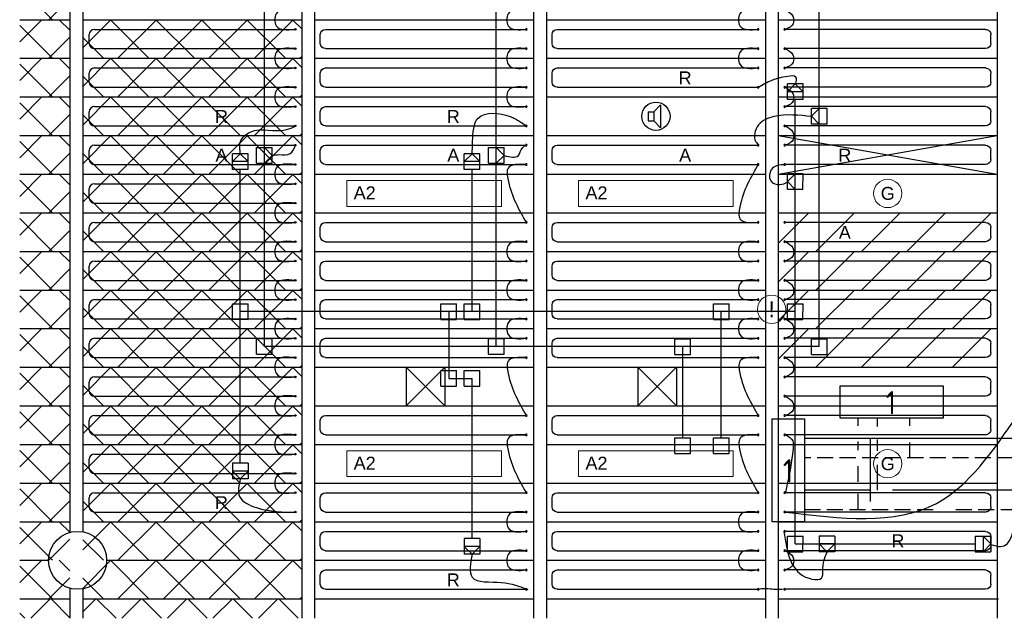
# Model space of a CAD drawing. Extents: x 2603 to 314299, y -540804 to -201914.
# Tile 12 of 15: x 143656 to 151301, y -250116 to -245465. Entities that reach past the tile are written whole.
import ezdxf

# ---------------------------------------------------------------- set-up
doc = ezdxf.new("R2010")
doc.units = 0
doc.header["$LTSCALE"] = 25
for name, pattern in [('2322105', [47, 40, -7]), ('2322106', [47, 5, -2, 5, -2, 5, -2, 5, -2, 5, -2, 5, -7]), ('2322107', [2000, 1000, 1000]), ('2322108', [7, 5, -2])]:
    doc.linetypes.add(name, pattern=pattern)
for name, color, linetype in [('60', 3, 'CONTINUOUS'), ('KP-achterhout', 1, 'CONTINUOUS'), ('KP-bandraster', 5, 'CONTINUOUS'), ('KP-koppelingen', 6, 'CONTINUOUS'), ('KP-leidingen(aanvoer)', 5, 'CONTINUOUS'), ('KP-leidingen(retour)', 1, 'CONTINUOUS'), ('KP-Lucht aanvoer', 6, 'CONTINUOUS'), ('KP-Melders', 3, 'CONTINUOUS'), ('KP-panelen', 1, 'CONTINUOUS'), ('KP-registers', 4, 'CONTINUOUS'), ('KP-slangen', 7, 'CONTINUOUS'), ('KP-tekst', 7, 'CONTINUOUS'), ('SYM-W', 7, 'CONTINUOUS'), ('WL5501--', 130, 'CONTINUOUS'), ('WL5502--', 130, 'CONTINUOUS'), ('WL561---_AANVOER', 10, 'CONTINUOUS'), ('WL561---_RETOUR', 10, 'CONTINUOUS')]:
    doc.layers.add(name, color=color, linetype=linetype)
for name, color, linetype, lineweight in [('KP-Aluminium', 8, 'CONTINUOUS', 18), ('KP-Registers-nieuw', 3, 'CONTINUOUS', 25), ('KP-Verlichting', 2, 'CONTINUOUS', 18), ('KP-voeding', 3, 'CONTINUOUS', 25)]:
    doc.layers.add(name, color=color, linetype=linetype, lineweight=lineweight)
doc.styles.add('arial', font='ARIAL.TTF')
doc.styles.add('Cofely vet', font='tahomabd.TTF')
doc.styles.add('ISO', font='ISO', dxfattribs={"height": 162})

# ---------------------------------------------------------------- blocks, each defined once
blk = doc.blocks.new('Register A')
at = {"layer": 'KP-registers', "linetype": 'Continuous'}
for p, q in [((50, 115), (50, 185)), ((90, 225), (1644, 225)), ((90, 75), (1644, 75))]:
    blk.add_line(p, q, dxfattribs=at)
for centre in [(1650, 225), (1650, 75)]:
    blk.add_circle(centre, 6, dxfattribs=at)
for centre, start, end in [((90, 185), 90, 180), ((90, 115), 180, 270)]:
    blk.add_arc(centre, 40, start, end, dxfattribs=at)
blk = doc.blocks.new('A$C391551E9')
at = {"layer": 'SYM-W', "color": 2, "linetype": 'Continuous'}
for points in [[(6720.1, -5495.7), (5920.1, -5495.7), (5920.1, -5245.7), (6720.1, -5245.7)], [(5642.4, -5499.8), (5642.4, -6299.8), (5392.4, -6299.8), (5392.4, -5499.8)]]:
    blk.add_lwpolyline(points, close=True, dxfattribs=at)
at = {"layer": 'WL5501--', "linetype": '2322105'}
for p, q in [((6209.6, -5560.9), (6209.6, -5495.7)), ((6209.6, -5749.6), (6209.6, -5660.4)), ((6209.6, -6054.3), (6209.6, -5859.4)), ((14377.9, -6054.3), (5642.4, -6054.3))]:
    blk.add_line(p, q, dxfattribs=at)
at = {"layer": 'WL5502--', "linetype": '2322106'}
for p, q in [((6059.6, -5555.7), (6059.6, -5495.7)), ((6059.6, -5744.4), (6059.6, -5675.8)), ((6059.6, -5989.8), (6059.6, -5869.7)), ((6059.6, -6204.3), (6059.6, -6084.2)), ((5642.4, -6204.3), (14376.2, -6204.3))]:
    blk.add_line(p, q, dxfattribs=at)
at = {"layer": 'WL561---_AANVOER', "linetype": '2322107'}
for p, q in [((14616.6, -5654.3), (5642.4, -5654.3)), ((6157, -6142.1), (6157, -5654.3))]:
    blk.add_line(p, q, dxfattribs=at)
at = {"layer": 'WL561---_RETOUR', "linetype": '2322108'}
for p, q in [((6459.6, -5495.7), (6459.6, -5555.7)), ((6459.6, -5684.4), (6459.6, -5804.3)), ((14616.6, -5804.3), (5642.4, -5804.3))]:
    blk.add_line(p, q, dxfattribs=at)
at = {"layer": '60', "color": 1, "linetype": 'Continuous', "style": 'ISO'}
for p in [(6273.8, -5465.4), (5475.8, -5994.4)]:
    blk.add_text('1', height=180, dxfattribs=at).set_placement(p)
blk = doc.blocks.new('Register nieuw')
at = {"layer": 'KP-Registers-nieuw', "linetype": 'Continuous'}
for p, q in [((-90, -75), (-1644, -75)), ((-50, -185), (-50, -115)), ((-90, -225), (-1644, -225))]:
    blk.add_line(p, q, dxfattribs=at)
for centre in [(-1650, -75), (-1650, -225)]:
    blk.add_circle(centre, 6, dxfattribs=at)
for centre, start, end in [((-90, -115), 0, 90), ((-90, -185), 270, 0)]:
    blk.add_arc(centre, 40, start, end, dxfattribs=at)

msp = doc.modelspace()

# ---------------------------------------------------------------- hatches: boundary and pattern name
at = {"layer": 'KP-achterhout', "linetype": 'Continuous'}
h = msp.add_hatch(dxfattribs=at)
h.set_pattern_fill('ANSI31', color=256, scale=2000, style=0)
h.set_pattern_definition([(45, (-21.48, 28200), (-176.7767, 176.7767), [])])
h.paths.add_polyline_path([(151246, -246965.5), (149546, -246965.5), (149546, -247265.5), (151246, -247265.5)])
h = msp.add_hatch(dxfattribs=at)
h.set_pattern_fill('ANSI31', color=256, scale=2000, style=0)
h.set_pattern_definition([(45, (-21.48, 27900), (-176.7767, 176.7767), [])])
h.paths.add_polyline_path([(151246, -247265.5), (149546, -247265.5), (149546, -247565.5), (151246, -247565.5)])
h = msp.add_hatch(dxfattribs=at)
h.set_pattern_fill('ANSI31', color=256, scale=2000, style=0)
h.set_pattern_definition([(45, (-21.48, 27600), (-176.7767, 176.7767), [])])
h.paths.add_polyline_path([(151246, -247565.5), (149546, -247565.5), (149546, -247865.5), (151246, -247865.5)])
h = msp.add_hatch(dxfattribs=at)
h.set_pattern_fill('ANSI31', color=256, scale=2000, style=0)
h.set_pattern_definition([(45, (-21.48, 27300), (-176.7767, 176.7767), [])])
h.paths.add_polyline_path([(151246, -247865.5), (149546, -247865.5), (149546, -248165.5), (151246, -248165.5)])
at = {"layer": 'KP-Aluminium', "linetype": 'Continuous'}
h = msp.add_hatch(dxfattribs=at)
h.set_pattern_fill('ANSI37', color=256, scale=2000, style=0)
h.set_pattern_definition([(45, (-3e-11, -1500), (-176.7767, 176.7767), []), (135, (-3e-11, -1500), (-176.7767, -176.7767), [])])
h.paths.add_polyline_path([(144046, -245165.5), (143656, -245165.5), (143656, -245465.5), (144046, -245465.5)])
h = msp.add_hatch(dxfattribs=at)
h.set_pattern_fill('ANSI37', color=256, scale=2000, style=0)
h.set_pattern_definition([(45, (-3e-11, -1800), (-176.7767, 176.7767), []), (135, (-3e-11, -1800), (-176.7767, -176.7767), [])])
h.paths.add_polyline_path([(144046, -245465.5), (143656, -245465.5), (143656, -245765.5), (144046, -245765.5)])
h = msp.add_hatch(dxfattribs=at)
h.set_pattern_fill('ANSI37', color=256, scale=2000, style=0)
h.set_pattern_definition([(45, (-3600, -2400), (-176.7767, 176.7767), []), (135, (-3600, -2400), (-176.7767, -176.7767), [])])
h.paths.add_polyline_path([(145846, -245465.5), (144146, -245465.5), (144146, -245765.5), (145846, -245765.5)])
h = msp.add_hatch(dxfattribs=at)
h.set_pattern_fill('ANSI37', color=256, scale=2000, style=0)
h.set_pattern_definition([(45, (-3e-11, -2100), (-176.7767, 176.7767), []), (135, (-3e-11, -2100), (-176.7767, -176.7767), [])])
h.paths.add_polyline_path([(144046, -245765.5), (143656, -245765.5), (143656, -246065.5), (144046, -246065.5)])
h = msp.add_hatch(dxfattribs=at)
h.set_pattern_fill('ANSI37', color=256, scale=2000, style=0)
h.set_pattern_definition([(45, (-3600, -2700), (-176.7767, 176.7767), []), (135, (-3600, -2700), (-176.7767, -176.7767), [])])
h.paths.add_polyline_path([(145846, -245765.5), (144146, -245765.5), (144146, -246065.5), (145846, -246065.5)])
h = msp.add_hatch(dxfattribs=at)
h.set_pattern_fill('ANSI37', color=256, scale=2000, style=0)
h.set_pattern_definition([(45, (1e-10, -2400), (-176.7767, 176.7767), []), (135, (1e-10, -2400), (-176.7767, -176.7767), [])])
h.paths.add_polyline_path([(144046, -246065.5), (143656, -246065.5), (143656, -246365.5), (144046, -246365.5)])
h = msp.add_hatch(dxfattribs=at)
h.set_pattern_fill('ANSI37', color=256, scale=2000, style=0)
h.set_pattern_definition([(45, (-3600, -3000), (-176.7767, 176.7767), []), (135, (-3600, -3000), (-176.7767, -176.7767), [])])
h.paths.add_polyline_path([(145846, -246065.5), (144146, -246065.5), (144146, -246365.5), (145846, -246365.5)])
h = msp.add_hatch(dxfattribs=at)
h.set_pattern_fill('ANSI37', color=256, scale=2000, style=0)
h.set_pattern_definition([(45, (-3e-11, -2700), (-176.7767, 176.7767), []), (135, (-3e-11, -2700), (-176.7767, -176.7767), [])])
h.paths.add_polyline_path([(144046, -246365.5), (143656, -246365.5), (143656, -246665.5), (144046, -246665.5)])
h = msp.add_hatch(dxfattribs=at)
h.set_pattern_fill('ANSI37', color=256, scale=2000, style=0)
h.set_pattern_definition([(45, (-3600, -3300), (-176.7767, 176.7767), []), (135, (-3600, -3300), (-176.7767, -176.7767), [])])
h.paths.add_polyline_path([(145846, -246365.5), (144146, -246365.5), (144146, -246665.5), (145846, -246665.5)])
h = msp.add_hatch(dxfattribs=at)
h.set_pattern_fill('ANSI37', color=256, scale=2000, style=0)
h.set_pattern_definition([(45, (-3e-11, -3000), (-176.7767, 176.7767), []), (135, (-3e-11, -3000), (-176.7767, -176.7767), [])])
h.paths.add_polyline_path([(144046, -246665.5), (143656, -246665.5), (143656, -246965.5), (144046, -246965.5)])
h = msp.add_hatch(dxfattribs=at)
h.set_pattern_fill('ANSI37', color=256, scale=2000, style=0)
h.set_pattern_definition([(45, (-3600, -3600), (-176.7767, 176.7767), []), (135, (-3600, -3600), (-176.7767, -176.7767), [])])
h.paths.add_polyline_path([(145846, -246665.5), (144146, -246665.5), (144146, -246965.5), (145846, -246965.5)])
h = msp.add_hatch(dxfattribs=at)
h.set_pattern_fill('ANSI37', color=256, scale=2000, style=0)
h.set_pattern_definition([(45, (0, -3300), (-176.7767, 176.7767), []), (135, (0, -3300), (-176.7767, -176.7767), [])])
h.paths.add_polyline_path([(144046, -246965.5), (143656, -246965.5), (143656, -247265.5), (144046, -247265.5)])
h = msp.add_hatch(dxfattribs=at)
h.set_pattern_fill('ANSI37', color=256, scale=2000, style=0)
h.set_pattern_definition([(45, (-3600, -3900), (-176.7767, 176.7767), []), (135, (-3600, -3900), (-176.7767, -176.7767), [])])
h.paths.add_polyline_path([(145846, -246965.5), (144146, -246965.5), (144146, -247265.5), (145846, -247265.5)])
h = msp.add_hatch(dxfattribs=at)
h.set_pattern_fill('ANSI37', color=256, scale=2000, style=0)
h.set_pattern_definition([(45, (1e-10, -3600), (-176.7767, 176.7767), []), (135, (1e-10, -3600), (-176.7767, -176.7767), [])])
h.paths.add_polyline_path([(144046, -247265.5), (143656, -247265.5), (143656, -247565.5), (144046, -247565.5)])
h = msp.add_hatch(dxfattribs=at)
h.set_pattern_fill('ANSI37', color=256, scale=2000, style=0)
h.set_pattern_definition([(45, (-3600, -4200), (-176.7767, 176.7767), []), (135, (-3600, -4200), (-176.7767, -176.7767), [])])
h.paths.add_polyline_path([(145846, -247265.5), (144146, -247265.5), (144146, -247565.5), (145846, -247565.5)])
h = msp.add_hatch(dxfattribs=at)
h.set_pattern_fill('ANSI37', color=256, scale=2000, style=0)
h.set_pattern_definition([(45, (1e-10, -3900), (-176.7767, 176.7767), []), (135, (1e-10, -3900), (-176.7767, -176.7767), [])])
h.paths.add_polyline_path([(144046, -247565.5), (143656, -247565.5), (143656, -247865.5), (144046, -247865.5)])
h = msp.add_hatch(dxfattribs=at)
h.set_pattern_fill('ANSI37', color=256, scale=2000, style=0)
h.set_pattern_definition([(45, (-3600, -4500), (-176.7767, 176.7767), []), (135, (-3600, -4500), (-176.7767, -176.7767), [])])
h.paths.add_polyline_path([(145846, -247565.5), (144146, -247565.5), (144146, -247865.5), (145846, -247865.5)])
h = msp.add_hatch(dxfattribs=at)
h.set_pattern_fill('ANSI37', color=256, scale=2000, style=0)
h.set_pattern_definition([(45, (1e-10, -4200), (-176.7767, 176.7767), []), (135, (1e-10, -4200), (-176.7767, -176.7767), [])])
h.paths.add_polyline_path([(144046, -247865.5), (143656, -247865.5), (143656, -248165.5), (144046, -248165.5)])
h = msp.add_hatch(dxfattribs=at)
h.set_pattern_fill('ANSI37', color=256, scale=2000, style=0)
h.set_pattern_definition([(45, (-3600, -4800), (-176.7767, 176.7767), []), (135, (-3600, -4800), (-176.7767, -176.7767), [])])
h.paths.add_polyline_path([(145846, -247865.5), (144146, -247865.5), (144146, -248165.5), (145846, -248165.5)])
h = msp.add_hatch(dxfattribs=at)
h.set_pattern_fill('ANSI37', color=256, scale=2000, style=0)
h.set_pattern_definition([(45, (1e-10, -4500), (-176.7767, 176.7767), []), (135, (1e-10, -4500), (-176.7767, -176.7767), [])])
h.paths.add_polyline_path([(144046, -248165.5), (143656, -248165.5), (143656, -248465.5), (144046, -248465.5)])
h = msp.add_hatch(dxfattribs=at)
h.set_pattern_fill('ANSI37', color=256, scale=2000, style=0)
h.set_pattern_definition([(45, (-3600, -5100), (-176.7767, 176.7767), []), (135, (-3600, -5100), (-176.7767, -176.7767), [])])
h.paths.add_polyline_path([(145846, -248165.5), (144146, -248165.5), (144146, -248465.5), (145846, -248465.5)])
h = msp.add_hatch(dxfattribs=at)
h.set_pattern_fill('ANSI37', color=256, scale=2000, style=0)
h.set_pattern_definition([(45, (3e-11, -4800), (-176.7767, 176.7767), []), (135, (3e-11, -4800), (-176.7767, -176.7767), [])])
h.paths.add_polyline_path([(144046, -248465.5), (143656, -248465.5), (143656, -248765.5), (144046, -248765.5)])
h = msp.add_hatch(dxfattribs=at)
h.set_pattern_fill('ANSI37', color=256, scale=2000, style=0)
h.set_pattern_definition([(45, (-3600, -5400), (-176.7767, 176.7767), []), (135, (-3600, -5400), (-176.7767, -176.7767), [])])
h.paths.add_polyline_path([(145846, -248465.5), (144146, -248465.5), (144146, -248765.5), (145846, -248765.5)])
h = msp.add_hatch(dxfattribs=at)
h.set_pattern_fill('ANSI37', color=256, scale=2000, style=0)
h.set_pattern_definition([(45, (3e-11, -5100), (-176.7767, 176.7767), []), (135, (3e-11, -5100), (-176.7767, -176.7767), [])])
h.paths.add_polyline_path([(144046, -248765.5), (143656, -248765.5), (143656, -249065.5), (144046, -249065.5)])
h = msp.add_hatch(dxfattribs=at)
h.set_pattern_fill('ANSI37', color=256, scale=2000, style=0)
h.set_pattern_definition([(45, (-3600, -5700), (-176.7767, 176.7767), []), (135, (-3600, -5700), (-176.7767, -176.7767), [])])
h.paths.add_polyline_path([(145846, -248765.5), (144146, -248765.5), (144146, -249065.5), (145846, -249065.5)])
h = msp.add_hatch(dxfattribs=at)
h.set_pattern_fill('ANSI37', color=256, scale=2000, style=0)
h.set_pattern_definition([(45, (3e-11, -5400), (-176.7767, 176.7767), []), (135, (3e-11, -5400), (-176.7767, -176.7767), [])])
h.paths.add_polyline_path([(144046, -249065.5), (143656, -249065.5), (143656, -249365.5), (144046, -249365.5)])
h = msp.add_hatch(dxfattribs=at)
h.set_pattern_fill('ANSI37', color=256, scale=2000, style=0)
h.set_pattern_definition([(45, (-3600, -6000), (-176.7767, 176.7767), []), (135, (-3600, -6000), (-176.7767, -176.7767), [])])
h.paths.add_polyline_path([(145846, -249065.5), (144146, -249065.5), (144146, -249365.5), (145846, -249365.5)])
h = msp.add_hatch(dxfattribs=at)
h.set_pattern_fill('ANSI37', color=256, scale=2000, style=0)
h.set_pattern_definition([(45, (6e-11, -5700), (-176.7767, 176.7767), []), (135, (6e-11, -5700), (-176.7767, -176.7767), [])])
h.paths.add_polyline_path([(144046, -249365.5), (143656, -249365.5), (143656, -249665.5), (144046, -249665.5)])
h = msp.add_hatch(dxfattribs=at)
h.set_pattern_fill('ANSI37', color=256, scale=2000, style=0)
h.set_pattern_definition([(45, (-3600, -6300), (-176.7767, 176.7767), []), (135, (-3600, -6300), (-176.7767, -176.7767), [])])
h.paths.add_polyline_path([(145846, -249365.5), (144146, -249365.5), (144146, -249665.5), (145846, -249665.5)])
h = msp.add_hatch(dxfattribs=at)
h.set_pattern_fill('ANSI37', color=256, scale=2000, style=0)
h.set_pattern_definition([(45, (1e-10, -6000), (-176.7767, 176.7767), []), (135, (1e-10, -6000), (-176.7767, -176.7767), [])])
h.paths.add_polyline_path([(144046, -249665.5), (143656, -249665.5), (143656, -249965.5), (144046, -249965.5)])
h = msp.add_hatch(dxfattribs=at)
h.set_pattern_fill('ANSI37', color=256, scale=2000, style=0)
h.set_pattern_definition([(45, (-3600, -6600), (-176.7767, 176.7767), []), (135, (-3600, -6600), (-176.7767, -176.7767), [])])
h.paths.add_polyline_path([(145846, -249665.5), (144146, -249665.5), (144146, -249965.5), (145846, -249965.5)])
h = msp.add_hatch(dxfattribs=at)
h.set_pattern_fill('ANSI37', color=256, scale=2000, style=0)
h.set_pattern_definition([(45, (0, 0), (-176.7767, 176.7767), []), (135, (0, 0), (-176.7767, -176.7767), [])])
h.paths.add_polyline_path([(144046, -249965.5), (143656, -249965.5), (143656, -250115.5), (144046, -250115.5)])
h.paths.add_polyline_path([(145846, -249965.5), (144146, -249965.5), (144146, -250116), (145846, -250116)])

# ---------------------------------------------------------------- linework, layer by layer
at = {"layer": 'KP-achterhout', "linetype": 'Continuous'}
for p, q in [((149546, -246665.5), (151246, -246365.5)), ((149546, -246365.7), (151246, -246665.5))]:
    msp.add_line(p, q, dxfattribs=at)
at = {"layer": 'KP-bandraster', "linetype": 'Continuous'}
for p, q in [((145846, -242615.5), (145846, -250116)), ((145946, -242615.5), (145946, -250116)), ((147646, -242615.5), (147646, -250116)), ((147746, -242615.5), (147746, -250116)), ((149446, -242615.5), (149446, -250116)), ((149546, -242615.5), (149546, -250116)), ((144046, -243282.3), (144046, -249448.6)), ((144146, -243286.9), (144146, -249444.1)), ((151246, -243282.3), (151246, -250115.6)), ((144046, -249882.3), (144046, -250115.5)), ((144146, -249886.9), (144146, -250116))]:
    msp.add_line(p, q, dxfattribs=at)
msp.add_circle((144106, -249665.5), 225, dxfattribs=at)
at = {"layer": 'KP-koppelingen', "linetype": 'Continuous'}
for p, q in [((149616.4, -246086.7), (149616.4, -245965.1)), ((149738.1, -245965.1), (149616.4, -245965.1)), ((149616.4, -246025.9), (149677.3, -245965.1)), ((149677.3, -245965.1), (149738.1, -246026)), ((149738.1, -246086.8), (149738.1, -245965.1)), ((149738.1, -246026), (149616.4, -246025.9)), ((149738.1, -246086.8), (149616.4, -246086.7)), ((149925.3, -246154.5), (149803.6, -246154.5)), ((149803.6, -246276.1), (149803.6, -246154.5)), ((149864.4, -246154.5), (149803.6, -246215.3)), ((149864.4, -246276.1), (149864.4, -246154.5)), ((149925.2, -246276.1), (149925.3, -246154.5)), ((149803.6, -246215.3), (149864.4, -246276.1)), ((149925.2, -246276.1), (149803.6, -246276.1)), ((145495.5, -246580.3), (145495.5, -246458.7)), ((145495.5, -246458.7), (145617.1, -246458.7)), ((145556.3, -246580.3), (145556.3, -246458.7)), ((145556.3, -246458.7), (145617.1, -246519.5)), ((145617.1, -246580.3), (145617.1, -246458.7)), ((147295.5, -246580.3), (147295.5, -246458.7)), ((147295.5, -246458.7), (147417.1, -246458.7)), ((147356.3, -246580.3), (147356.3, -246458.7)), ((147356.3, -246458.7), (147417.1, -246519.5)), ((147417.1, -246580.3), (147417.1, -246458.7)), ((145308.3, -246628.6), (145308.3, -246507)), ((145430, -246507), (145308.3, -246507)), ((145308.3, -246567.8), (145369.1, -246507)), ((145369.1, -246507), (145429.9, -246567.8)), ((145429.9, -246628.6), (145430, -246507)), ((145617.1, -246519.5), (145556.3, -246580.3)), ((147108.3, -246628.6), (147108.3, -246507)), ((147230, -246507), (147108.3, -246507)), ((147108.3, -246567.8), (147169.1, -246507)), ((147169.1, -246507), (147229.9, -246567.8)), ((147229.9, -246628.6), (147230, -246507)), ((147417.1, -246519.5), (147356.3, -246580.3)), ((145429.9, -246567.8), (145308.3, -246567.8)), ((145495.5, -246580.3), (145617.1, -246580.3)), ((147229.9, -246567.8), (147108.3, -246567.8)), ((147295.5, -246580.3), (147417.1, -246580.3)), ((145429.9, -246628.6), (145308.3, -246628.6)), ((147229.9, -246628.6), (147108.3, -246628.6)), ((149738.1, -246662.4), (149616.4, -246662.4)), ((149616.4, -246784), (149616.4, -246662.4)), ((149677.2, -246662.4), (149616.4, -246723.2)), ((149677.2, -246784), (149677.2, -246662.4)), ((149738, -246784.1), (149738.1, -246662.4)), ((149616.4, -246723.2), (149677.2, -246784)), ((149738, -246784.1), (149616.4, -246784)), ((145308.3, -247793.3), (145308.3, -247671.7)), ((145308.3, -247671.7), (145429.9, -247671.7)), ((145429.9, -247793.4), (145429.9, -247671.7)), ((146926.5, -247793.5), (146926.5, -247671.9)), ((146926.5, -247671.9), (147048.2, -247671.9)), ((147048.2, -247793.5), (147048.2, -247671.9)), ((147108.3, -247793.5), (147108.3, -247671.9)), ((147108.3, -247671.9), (147229.9, -247671.9)), ((147229.9, -247793.5), (147229.9, -247671.9)), ((149042.8, -247793.7), (149042.8, -247672.1)), ((149042.8, -247672.1), (149164.5, -247672.1)), ((149164.5, -247793.7), (149164.5, -247672.1)), ((149616.4, -247793.8), (149616.4, -247672.1)), ((149616.4, -247672.1), (149738.1, -247672.2)), ((149738, -247793.8), (149738.1, -247672.2)), ((145308.3, -247793.3), (145429.9, -247793.4)), ((146926.5, -247793.5), (147048.2, -247793.5)), ((147108.3, -247793.5), (147229.9, -247793.5)), ((149042.8, -247793.7), (149164.5, -247793.7)), ((149616.4, -247793.8), (149738, -247793.8)), ((145495.5, -248065.1), (145495.5, -247943.5)), ((145495.5, -247943.5), (145617.1, -247943.5)), ((145617.1, -248065.1), (145617.1, -247943.5)), ((147295.5, -248065.1), (147295.5, -247943.5)), ((147295.5, -247943.5), (147417.1, -247943.5)), ((147417.1, -248065.1), (147417.1, -247943.5)), ((148743.7, -248065.5), (148743.7, -247943.8)), ((148743.7, -247943.8), (148865.3, -247943.8)), ((148865.3, -248065.5), (148865.3, -247943.8)), ((149803.6, -248065.6), (149803.6, -247943.9)), ((149803.6, -247943.9), (149925.3, -247944)), ((149925.2, -248065.6), (149925.3, -247944)), ((145495.5, -248065.1), (145617.1, -248065.1)), ((147295.5, -248065.1), (147417.1, -248065.1)), ((148743.7, -248065.5), (148865.3, -248065.5)), ((149803.6, -248065.6), (149925.2, -248065.6)), ((146926.5, -248313.2), (146926.5, -248191.6)), ((146926.5, -248191.6), (147048.2, -248191.6)), ((147048.2, -248313.2), (147048.2, -248191.6)), ((147108.3, -248313.2), (147108.3, -248191.6)), ((147108.3, -248191.6), (147229.9, -248191.6)), ((147229.9, -248313.2), (147229.9, -248191.6)), ((146926.5, -248313.2), (147048.2, -248313.2)), ((147108.3, -248313.2), (147229.9, -248313.2)), ((148743.7, -248835), (148743.7, -248713.4)), ((148743.7, -248713.4), (148865.3, -248713.4)), ((148865.3, -248835), (148865.3, -248713.4)), ((149042.8, -248835), (149042.8, -248713.4)), ((149042.8, -248713.4), (149164.5, -248713.4)), ((149164.5, -248835), (149164.5, -248713.4)), ((148743.7, -248835), (148865.3, -248835)), ((149042.8, -248835), (149164.5, -248835)), ((145429.9, -248911.8), (145308.3, -248911.8)), ((145308.3, -248911.8), (145308.3, -249033.5)), ((145429.9, -248911.8), (145429.9, -249033.5)), ((145429.9, -248972.6), (145308.3, -248972.6)), ((145308.3, -248972.6), (145369.1, -249033.5)), ((145369.1, -249033.5), (145429.9, -248972.6)), ((145429.9, -249033.5), (145308.3, -249033.5)), ((147229.9, -249496.3), (147108.3, -249496.3)), ((147108.3, -249496.3), (147108.3, -249617.9)), ((147229.9, -249496.3), (147229.9, -249617.9)), ((149616.4, -249599.3), (149616.4, -249477.7)), ((149616.4, -249477.7), (149738.1, -249477.7)), ((149738, -249599.3), (149738.1, -249477.7)), ((149863.1, -249477.7), (149863, -249599.3)), ((149984.7, -249477.7), (149863.1, -249477.7)), ((149984.7, -249477.7), (149984.7, -249599.3)), ((151075.8, -249477.7), (151075.7, -249599.3)), ((151075.8, -249477.7), (151197.4, -249477.7)), ((151136.6, -249477.7), (151136.5, -249599.3)), ((151197.4, -249538.5), (151136.6, -249477.7)), ((151197.4, -249477.7), (151197.4, -249599.3)), ((147229.9, -249557.1), (147108.3, -249557.1)), ((147108.3, -249557.1), (147169.1, -249617.9)), ((147169.1, -249617.9), (147229.9, -249557.1)), ((149616.4, -249599.3), (149738, -249599.3)), ((149984.7, -249599.3), (149863, -249599.3)), ((149984.7, -249538.5), (149863.1, -249538.5)), ((149863.1, -249538.5), (149923.9, -249599.3)), ((149923.9, -249599.3), (149984.7, -249538.5)), ((151075.7, -249599.3), (151197.4, -249599.3)), ((151136.5, -249599.3), (151197.4, -249538.5)), ((147229.9, -249617.9), (147108.3, -249617.9))]:
    msp.add_line(p, q, dxfattribs=at)
at = {"layer": 'KP-leidingen(aanvoer)', "linetype": 'Continuous'}
for p, q in [((149864.4, -248004.8), (149864.4, -243137.9)), ((147356.3, -248004.3), (147356.3, -243219.7)), ((145556.3, -248004.3), (145556.3, -243763.5)), ((149864.4, -248004.8), (145556.3, -248004.3)), ((148804.5, -248713.4), (148804.5, -248004.7))]:
    msp.add_line(p, q, dxfattribs=at)
at = {"layer": 'KP-leidingen(retour)', "linetype": 'Continuous'}
for p, q in [((149677.2, -249538.5), (149677.2, -246086.8)), ((145369.1, -248911.8), (145369.1, -246628.6)), ((147169.1, -247732.7), (147169.1, -246628.6)), ((149677.2, -247733), (145369.1, -247732.5)), ((146987.3, -247732.7), (146987.3, -248252.4)), ((149103.6, -248713.4), (149103.6, -247732.9)), ((146987.3, -248252.4), (147169.1, -248252.4)), ((147169.1, -249496.3), (147169.1, -248252.4)), ((149677.2, -249538.5), (151075.7, -249538.5))]:
    msp.add_line(p, q, dxfattribs=at)
at = {"layer": 'KP-Lucht aanvoer', "linetype": 'Continuous'}
for p, q in [((146656, -248165.5), (146656, -248465.5)), ((146656, -248165.5), (146956, -248165.5)), ((146956, -248165.5), (146656, -248465.5)), ((146956, -248465.5), (146656, -248165.5)), ((146956, -248165.5), (146956, -248465.5)), ((148455.9, -248165.5), (148455.9, -248465.5)), ((148455.9, -248165.5), (148755.9, -248165.5)), ((148755.9, -248165.5), (148455.9, -248465.5)), ((148755.9, -248465.5), (148455.9, -248165.5)), ((148755.9, -248165.5), (148755.9, -248465.5)), ((146656, -248465.5), (146956, -248465.5)), ((148455.9, -248465.5), (148755.9, -248465.5))]:
    msp.add_line(p, q, dxfattribs=at)
at = {"layer": 'KP-Melders', "linetype": 'Continuous'}
for p, q in [((148579.2, -246181.3), (148631.2, -246125.9)), ((148631.2, -246125.9), (148631.2, -246306.6)), ((148536.2, -246181.3), (148579.2, -246181.3)), ((148536.2, -246181.3), (148536.2, -246251.3)), ((148579.2, -246181.3), (148579.2, -246251.3)), ((148536.2, -246251.3), (148579.2, -246251.3)), ((148536.2, -246251.3), (148579.2, -246251.3)), ((148579.2, -246251.3), (148631.2, -246306.6))]:
    msp.add_line(p, q, dxfattribs=at)
msp.add_circle((148596, -246215.7), 110, dxfattribs=at)
at = {"layer": 'KP-panelen', "linetype": 'Continuous'}
for p, q in [((143656, -245465.5), (144046, -245465.5)), ((144146, -245465.5), (145846, -245465.5)), ((145946, -245465.5), (147646, -245465.5)), ((147746, -245465.5), (149446, -245465.5)), ((149546, -245465.5), (151246, -245465.5)), ((143656, -245765.5), (144046, -245765.5)), ((144146, -245765.5), (145846, -245765.5)), ((145946, -245765.5), (147646, -245765.5)), ((147746, -245765.5), (149446, -245765.5)), ((149546, -245765.5), (151246, -245765.5)), ((143656, -246065.5), (144046, -246065.5)), ((144146, -246065.5), (145846, -246065.5)), ((145946, -246065.5), (147646, -246065.5)), ((147746, -246065.5), (149446, -246065.5)), ((149546, -246065.5), (151246, -246065.5)), ((143656, -246365.5), (144046, -246365.5)), ((144146, -246365.5), (145846, -246365.5)), ((145946, -246365.5), (147646, -246365.5)), ((147746, -246365.5), (149446, -246365.5)), ((149546, -246365.5), (151246, -246365.5)), ((143656, -246665.5), (144046, -246665.5)), ((144146, -246665.5), (145846, -246665.5)), ((145946, -246665.5), (147646, -246665.5)), ((147746, -246665.5), (149446, -246665.5)), ((149546, -246665.5), (151246, -246665.5)), ((143656, -246965.5), (144046, -246965.5)), ((144146, -246965.5), (145846, -246965.5)), ((145946, -246965.5), (147646, -246965.5)), ((147746, -246965.5), (149446, -246965.5)), ((149546, -246965.5), (151246, -246965.5)), ((143656, -247265.5), (144046, -247265.5)), ((144146, -247265.5), (145846, -247265.5)), ((145946, -247265.5), (147646, -247265.5)), ((147746, -247265.5), (149446, -247265.5)), ((149546, -247265.5), (151246, -247265.5)), ((143656, -247565.5), (144046, -247565.5)), ((144146, -247565.5), (145846, -247565.5)), ((145946, -247565.5), (147646, -247565.5)), ((147746, -247565.5), (149446, -247565.5)), ((149546, -247565.5), (151246, -247565.5)), ((143656, -247865.5), (144046, -247865.5)), ((144146, -247865.5), (145846, -247865.5)), ((145946, -247865.5), (147646, -247865.5)), ((147746, -247865.5), (149446, -247865.5)), ((149546, -247865.5), (151246, -247865.5)), ((143656, -248165.5), (144046, -248165.5)), ((144146, -248165.5), (145846, -248165.5)), ((145946, -248165.5), (147646, -248165.5)), ((147746, -248165.5), (149446, -248165.5)), ((149546, -248165.5), (151246, -248165.5)), ((143656, -248465.5), (144046, -248465.5)), ((144146, -248465.5), (145846, -248465.5)), ((145946, -248465.5), (147646, -248465.5)), ((147746, -248465.5), (149446, -248465.5)), ((149546, -248465.5), (151246, -248465.5)), ((143656, -248765.5), (144046, -248765.5)), ((144146, -248765.5), (145846, -248765.5)), ((145946, -248765.5), (147646, -248765.5)), ((147746, -248765.5), (149446, -248765.5)), ((149546, -248765.5), (151246, -248765.5)), ((143656, -249065.5), (144046, -249065.5)), ((144146, -249065.5), (145846, -249065.5)), ((145946, -249065.5), (147646, -249065.5)), ((147746, -249065.5), (149446, -249065.5)), ((149546, -249065.5), (151246, -249065.5)), ((143656, -249365.5), (144046, -249365.5)), ((144146, -249365.5), (145846, -249365.5)), ((145946, -249365.5), (147646, -249365.5)), ((147746, -249365.5), (149446, -249365.5)), ((149546, -249365.5), (151246, -249365.5)), ((143656, -249665.5), (143881, -249665.5)), ((144331, -249665.5), (145846, -249665.5)), ((145946, -249665.5), (147646, -249665.5)), ((147746, -249665.5), (149446, -249665.5)), ((149546, -249665.5), (151246, -249665.5)), ((143656, -249965.5), (144046, -249965.5)), ((144146, -249965.5), (145846, -249965.5)), ((145946, -249965.5), (147646, -249965.5)), ((147746, -249965.5), (149446, -249965.5)), ((149546, -249965.5), (151256, -249965.5))]:
    msp.add_line(p, q, dxfattribs=at)
at = {"layer": 'KP-slangen', "linetype": 'Continuous'}
for points in [[(145790, -245390.5), (145648.3, -245419.4), (145648.3, -245512.2), (145790, -245540.5)], [(147590, -245390.5), (147448.3, -245419.4), (147448.3, -245512.2), (147590, -245540.5)], [(149390, -245390.5), (149248.3, -245419.4), (149248.3, -245512.2), (149390, -245540.5)], [(149602, -245390.5), (149658.3, -245438.2), (149661.2, -245497.9), (149602, -245540.5)], [(145790, -245690.5), (145648.3, -245719.4), (145648.3, -245812.2), (145790, -245840.5)], [(147590, -245690.5), (147448.3, -245719.4), (147448.3, -245812.2), (147590, -245840.5)], [(149390, -245690.5), (149248.3, -245719.4), (149248.3, -245812.2), (149390, -245840.5)], [(149602, -245690.5), (149658.3, -245738.2), (149661.2, -245797.9), (149602, -245840.5)], [(149681.2, -245964.9), (149683.4, -245910.8), (149620.5, -245906.5), (149497, -245936.8), (149393, -245993.1)], [(145790, -245990.5), (145648.3, -246019.4), (145648.3, -246112.2), (145790, -246140.5)], [(147590, -245990.5), (147448.3, -246019.4), (147448.3, -246112.2), (147590, -246140.5)], [(149602, -245990.5), (149658.3, -246038.2), (149661.2, -246097.9), (149602, -246140.5)], [(147169.7, -246510.8), (147172.8, -246408.9), (147216.1, -246229.8), (147463.3, -246217.4), (147540.5, -246257.6), (147596.1, -246294.6)], [(149804.7, -246218.3), (149512.2, -246218.3), (149393, -246283.3), (149371.3, -246413.2), (149393, -246439.2)], [(145371.2, -246510.8), (145371.2, -246409.8), (145445.4, -246338.8), (145727.9, -246319.9), (145797.4, -246291.5)], [(149602, -246290.7), (149658.3, -246338.5), (149661.2, -246398.1), (149602, -246440.7)], [(145617.5, -246518.6), (145672.7, -246513.9), (145756.4, -246506), (145797.4, -246441.4)], [(147416.9, -246520), (147528.2, -246520), (147559.1, -246461.4), (147590, -246439.8)], [(145790, -246590.5), (145648.3, -246619.4), (145648.3, -246712.2), (145790, -246740.5)], [(147590, -246590.5), (147448.3, -246619.4), (147448.3, -246712.2), (147590, -247040.5)], [(149390, -246590.5), (149248.3, -246919.4), (149248.3, -247012.2), (149390, -247040.5)], [(149596.7, -246593), (149501.3, -246618.9), (149488.3, -246718.6), (149557.7, -246746.7), (149620.5, -246727.2)], [(145790, -246890.5), (145648.3, -246919.4), (145648.3, -247012.2), (145790, -247040.5)], [(145790, -247190.5), (145648.3, -247219.4), (145648.3, -247312.2), (145790, -247340.5)], [(147590, -247190.5), (147448.3, -247219.4), (147448.3, -247312.2), (147590, -247340.5)], [(149390, -247190.5), (149248.3, -247219.4), (149248.3, -247312.2), (149390, -247340.5)], [(149602, -247190.5), (149658.3, -247238.2), (149661.2, -247297.9), (149602, -247340.5)], [(145790, -247490.5), (145648.3, -247519.4), (145648.3, -247612.2), (145790, -247640.5)], [(147590, -247490.5), (147448.3, -247519.4), (147448.3, -247612.2), (147590, -247640.5)], [(149390, -247490.5), (149248.3, -247519.4), (149248.3, -247612.2), (149390, -247640.5)], [(149602, -247490.5), (149658.3, -247538.2), (149661.2, -247597.9), (149602, -247640.5)], [(145790, -247790.5), (145648.3, -247819.4), (145648.3, -247912.2), (145790, -247940.5)], [(147590, -247790.5), (147448.3, -247819.4), (147448.3, -247912.2), (147590, -247940.5)], [(149390, -247790.5), (149248.3, -247819.4), (149248.3, -247912.2), (149390, -247940.5)], [(149602, -247790.5), (149658.3, -247838.2), (149661.2, -247897.9), (149602, -247940.5)], [(145790, -248090.5), (145648.3, -248119.4), (145648.3, -248212.2), (145790, -248240.5)], [(147590, -248090.5), (147448.3, -248119.4), (147448.3, -248212.2), (147590, -248540.5)], [(149390, -248090.5), (149248.3, -248119.4), (149248.3, -248212.2), (149390, -248540.5)], [(149602, -248090.5), (149658.3, -248138.2), (149661.2, -248197.9), (149602, -248240.5)], [(145790, -248390.5), (145648.3, -248419.4), (145648.3, -248512.2), (145790, -248540.5)], [(149602, -248390.5), (149658.3, -248438.2), (149661.2, -248497.9), (149602, -248540.5)], [(149602, -249290.5), (150773.5, -249223.1), (151402, -248540.5)], [(145790, -248690.5), (145648.3, -248719.4), (145648.3, -248812.2), (145790, -248840.5)], [(147590, -248690.5), (147448.3, -248719.4), (147448.3, -248812.2), (147590, -249140.5)], [(149390, -248690.5), (149248.3, -248719.4), (149248.3, -248812.2), (149390, -249140.5)], [(149602, -248690.5), (149658.3, -248738.2), (149661.2, -248797.9), (149602, -249140.5)], [(145790, -248990.5), (145648.3, -249019.4), (145648.3, -249112.2), (145790, -249140.5)], [(145369.1, -249033.5), (145363.4, -249170.3), (145494.4, -249255.5), (145800.6, -249291.8)], [(147590, -249290.5), (147448.3, -249319.4), (147448.3, -249412.2), (147590, -249440.5)], [(149390, -249290.5), (149248.3, -249319.4), (149248.3, -249412.2), (149390, -249440.5)], [(151196.1, -249541.8), (151272.4, -249559.1), (151396, -249290.5)], [(149590, -249440.6), (149784.7, -249805), (149868.9, -249812.6), (149911, -249636.6), (149923.9, -249599.3), (149920.6, -249604.1)], [(147590, -249590.5), (147448.3, -249619.4), (147448.3, -249712.2), (147590, -249740.5)], [(149390, -249590.6), (149248.3, -249619.5), (149248.3, -249712.2), (149390, -249740.6)], [(149602, -249590.6), (149658.3, -249638.3), (149661.2, -249697.9), (149602, -249740.6)], [(147169.1, -249617.9), (147169.1, -249796.7), (147395.5, -249836.8), (147602.5, -249892.4)], [(149596, -249890.5), (149509.1, -249891), (149402, -249890.5), (149400, -249891)]]:
    msp.add_spline(points, degree=3, dxfattribs=at)
at = {"layer": 'KP-Verlichting', "linetype": 'Continuous'}
for p, q in [((146196, -246715.5), (147396, -246715.5)), ((146196, -246715.5), (146196, -246915.5)), ((147396, -246715.5), (147396, -246915.5)), ((147996, -246715.5), (149196, -246715.5)), ((147996, -246715.5), (147996, -246915.5)), ((149196, -246715.5), (149196, -246915.5)), ((146196, -246915.5), (147396, -246915.5)), ((147996, -246915.5), (149196, -246915.5)), ((146196, -248815.5), (147396, -248815.5)), ((146196, -248815.5), (146196, -249015.5)), ((147396, -248815.5), (147396, -249015.5)), ((147996, -248815.5), (149196, -248815.5)), ((147996, -248815.5), (147996, -249015.5)), ((149196, -248815.5), (149196, -249015.5)), ((146196, -249015.5), (147396, -249015.5)), ((147996, -249015.5), (149196, -249015.5))]:
    msp.add_line(p, q, dxfattribs=at)
for centre in [(150396, -246815.5), (149494.3, -247715.5), (150396, -248915.5)]:
    msp.add_circle(centre, 110, dxfattribs=at)

# ---------------------------------------------------------------- block references
at = {"layer": 'KP-registers', "linetype": 'Continuous'}
for p in [(144146, -245765.5), (144146, -246065.5), (144146, -246365.5), (144146, -246665.5), (144146, -246965.5), (144146, -247265.5), (144146, -247565.5), (144146, -247865.5), (144146, -248165.5), (144146, -248465.5), (144146, -248765.5), (144146, -249065.5), (144146, -249365.5)]:
    msp.add_blockref('Register A', p, dxfattribs=at)
at = {"layer": 'KP-registers', "linetype": 'Continuous', "xscale": -1}
for p, rotation in [((151246, -245765.5), 2.222222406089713e-11), ((151246, -246065.5), 2.222222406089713e-11), ((151246, -248765.5), 1.111111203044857e-11), ((151246, -249365.5), 1.111111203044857e-11)]:
    msp.add_blockref('Register A', p, dxfattribs=dict(at, rotation=rotation))
for p in [(151246, -246365.5), (151246, -246665.5), (151246, -247265.5), (151246, -247565.5), (151246, -247865.5), (151246, -248165.5), (151246, -248465.5), (151246, -249665.6), (151246, -249965.5)]:
    msp.add_blockref('Register A', p, dxfattribs=at)
at = {"layer": 'KP-Registers-nieuw', "linetype": 'Continuous', "xscale": -1}
for p in [(145940, -245465.5), (147740, -245465.5), (145940, -245765.5), (147740, -245765.5), (145940, -246065.7), (145940, -246365.5), (147740, -246365.5), (145940, -246965.5), (147740, -246965.5), (145940, -247265.5), (147740, -247265.5), (145940, -247565.5), (147740, -247565.5), (145940, -247865.5), (147740, -247865.5), (145940, -248465.5), (147740, -248465.5), (145940, -249065.5), (147740, -249065.5), (145940, -249365.5), (147740, -249365.5), (145940, -249665.5), (147740, -249665.5)]:
    msp.add_blockref('Register nieuw', p, dxfattribs=at)
at = {"layer": 'KP-voeding', "linetype": 'Continuous'}
msp.add_blockref('A$C391551E9', (144106, -243065.5), dxfattribs=at)

# ---------------------------------------------------------------- texts
at = {"layer": 'KP-tekst', "linetype": 'Continuous', "char_height": 100, "attachment_point": 5, "style": 'arial'}
for s, insert in [('\\A1;R', (148822.9, -245917.6)), ('\\A1;R', (145222.9, -246217.6)), ('\\A1;R', (147022.9, -246217.6)), ('\\A1;A', (145222.9, -246517.6)), ('\\A1;A', (147022.9, -246517.6)), ('\\A1;A', (148822.9, -246517.8)), ('\\A1;R', (150062.8, -246518)), ('\\A1;A', (150062.8, -247117.8)), ('\\A1;R', (145222.9, -249217.6)), ('\\A1;R', (150474.5, -249513.4)), ('\\A1;R', (147022.9, -249817.6))]:
    msp.add_mtext(s, dxfattribs=dict(at, insert=insert))
at = {"layer": 'KP-Verlichting', "linetype": 'Continuous', "attachment_point": 5}
for s, insert, char_height, style in [('\\A1;A2', (146334.7, -246810.4), 100, 'arial'), ('\\A1;A2', (148134.7, -246810.4), 100, 'arial'), ('\\A1;G', (150396, -246815.5), 100, 'arial'), ('\\A1;!', (149494.3, -247715.5), 125, 'Cofely vet'), ('\\A1;A2', (146334.7, -248910.4), 100, 'arial'), ('\\A1;A2', (148134.7, -248910.4), 100, 'arial'), ('\\A1;G', (150396, -248915.5), 100, 'arial')]:
    msp.add_mtext(s, dxfattribs=dict(at, insert=insert, char_height=char_height, style=style))

doc.saveas('drawing.dxf')
